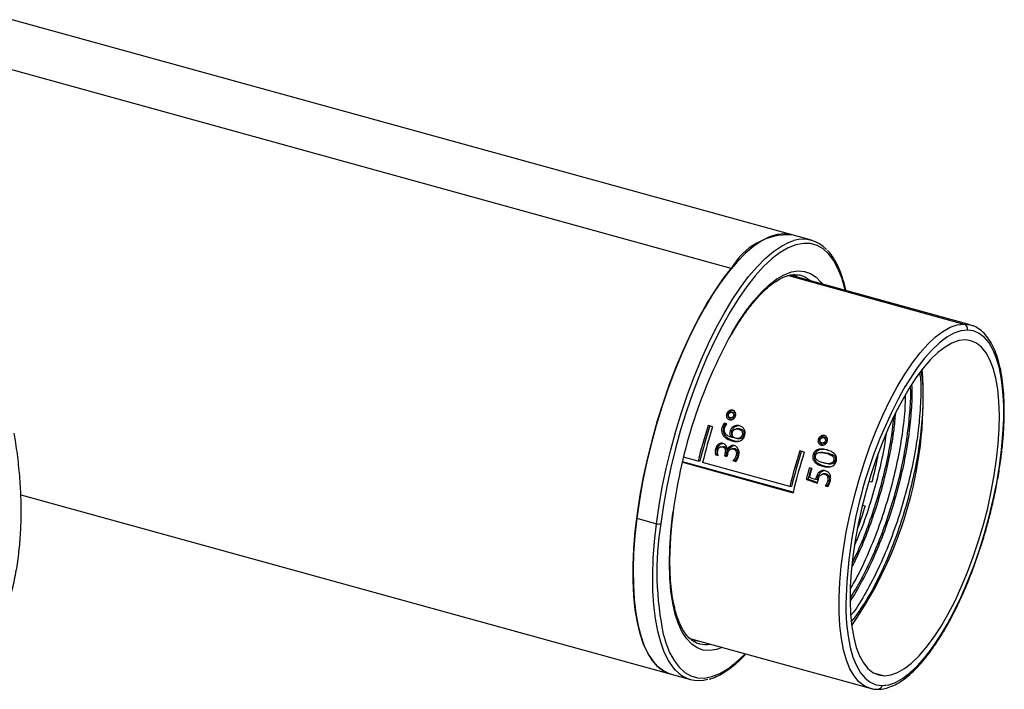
# Paper-space layout '_Isométrica' of a CAD drawing. Header units: millimetres. Extents: x -61 to 65, y -45 to 19.
# Tile 2 of 2: x 6 to 65, y -24 to 16. Entities that reach past the tile are written whole.
import ezdxf

# ---------------------------------------------------------------- set-up
doc = ezdxf.new("R2010")
doc.units = ezdxf.units.MM

psp = doc.layouts.new('_Isométrica')

# ---------------------------------------------------------------- linework, layer by layer
at = {"color": 7, "linetype": 'Continuous', "lineweight": 25}
for p, q in [((53.247, 2.406), (5.511, 15.567)), ((48.459, 0.724), (1.896, 13.561)), ((51.87, 0.295), (62.356, -2.596)), ((62.733, -2.647), (51.974, 0.319)), ((52.572, 0.31), (52.493, 0.329)), ((48.297, -7.957), (48.183, -7.956)), ((48.288, -7.887), (48.326, -7.781)), ((48.433, -7.869), (48.41, -7.869)), ((48.463, -8.188), (48.46, -8.188)), ((48.464, -8.189), (48.572, -8.189)), ((48.502, -7.869), (48.487, -7.869)), ((48.618, -7.87), (48.503, -7.869)), ((48.709, -8.071), (48.595, -8.07)), ((47.347, -8.734), (47.076, -8.659)), ((48.025, -8.75), (47.913, -8.75)), ((48.196, -8.561), (48.047, -8.52)), ((48.46, -8.313), (48.347, -8.312)), ((48.509, -8.976), (48.397, -8.976)), ((48.595, -9.367), (48.484, -9.366)), ((48.596, -9.362), (48.485, -9.361)), ((48.766, -8.86), (48.755, -8.86)), ((48.871, -8.86), (48.793, -8.86)), ((49.02, -8.874), (48.908, -8.873)), ((49.22, -9.223), (49.109, -9.223)), ((53.907, -9.378), (53.884, -9.378)), ((53.976, -9.378), (53.962, -9.378)), ((54.092, -9.379), (53.978, -9.379)), ((47.835, -9.928), (47.817, -9.928)), ((48.055, -9.934), (47.945, -9.934)), ((48.607, -9.569), (48.496, -9.569)), ((48.811, -9.429), (48.924, -9.43)), ((53.771, -9.466), (53.657, -9.465)), ((53.935, -9.822), (53.822, -9.821)), ((53.937, -9.698), (53.935, -9.698)), ((53.938, -9.698), (54.047, -9.699)), ((54.184, -9.58), (54.069, -9.58)), ((46.475, -10.789), (45.611, -10.551)), ((47.631, -10.05), (47.521, -10.05)), ((47.534, -10.411), (47.682, -10.452)), ((47.643, -10.412), (47.534, -10.411)), ((48.08, -10.344), (48.049, -10.458)), ((48.049, -10.458), (48.197, -10.499)), ((48.158, -10.458), (48.049, -10.458)), ((48.189, -10.344), (48.08, -10.344)), ((48.189, -10.344), (48.158, -10.458)), ((48.205, -10.471), (48.158, -10.458)), ((48.23, -10.379), (48.197, -10.499)), ((48.214, -10.118), (48.211, -10.117)), ((48.324, -10.118), (48.214, -10.118)), ((48.611, -10.045), (48.484, -10.045)), ((48.7, -10.055), (48.59, -10.054)), ((48.854, -10.444), (48.745, -10.444)), ((52.821, -10.243), (52.55, -10.168)), ((53.458, -10.387), (53.346, -10.386)), ((53.917, -10.26), (53.801, -10.26)), ((54.247, -10.315), (53.913, -10.263)), ((54.247, -10.315), (54.135, -10.314)), ((45.541, -10.842), (52.151, -12.664)), ((52.157, -12.636), (45.548, -10.814)), ((46.584, -10.79), (46.475, -10.789)), ((51.949, -12.299), (46.746, -10.864)), ((48.551, -10.749), (48.733, -10.799)), ((48.661, -10.749), (48.551, -10.749)), ((48.75, -10.774), (48.661, -10.749)), ((53.273, -11.211), (53.124, -11.17)), ((54.022, -11.081), (53.912, -11.081)), ((54.263, -10.932), (54.377, -10.933)), ((54.691, -10.744), (54.579, -10.743)), ((53.639, -11.749), (53.53, -11.748)), ((54.052, -11.545), (53.925, -11.544)), ((54.141, -11.555), (54.032, -11.554)), ((52.058, -12.299), (51.949, -12.299)), ((53.041, -11.86), (52.931, -11.86)), ((53.607, -11.885), (53.498, -11.884)), ((54.064, -12.249), (54.229, -12.295)), ((54.173, -12.25), (54.064, -12.249)), ((54.245, -12.27), (54.173, -12.25)), ((54.324, -11.969), (54.215, -11.969)), ((56.854, -12.032), (56.681, -11.979)), ((56.823, -12.024), (56.854, -12.032)), ((6.031, -12.792), (46.018, -23.816)), ((56.445, -13.475), (56.287, -13.426)), ((44.959, -14.033), (44.99, -13.796)), ((44.986, -13.996), (45.017, -13.767)), ((42.817, -14.192), (43.991, -14.516)), ((55.624, -20.377), (55.74, -20.228)), ((55.74, -20.228), (55.627, -20.352)), ((45.988, -21.37), (56.753, -24.337)), ((46.512, -21.67), (46.591, -21.689)), ((56.941, -23.407), (57.609, -23.591)), ((56.753, -24.337), (56.715, -24.326))]:
    psp.add_line(p, q, dxfattribs=at)
at = {"color": 7, "linetype": 'Continuous', "lineweight": 25, "flags": 128}
for points in [[(52.074, 2.73), (52.036, 2.74), (51.629, 2.791), (51.2, 2.748), (50.751, 2.61), (50.285, 2.378), (49.806, 2.055), (49.318, 1.642), (48.823, 1.142), (48.325, 0.559), (47.829, -0.102), (47.337, -0.838), (46.853, -1.642), (46.381, -2.51), (45.924, -3.434), (45.485, -4.408), (45.067, -5.425), (44.674, -6.478), (44.308, -7.559), (43.972, -8.66), (43.669, -9.774), (43.4, -10.892), (43.167, -12.007), (42.972, -13.109), (42.817, -14.192)], [(43.991, -14.516), (44.146, -13.433), (44.34, -12.33), (44.573, -11.216), (44.842, -10.097), (45.145, -8.984), (45.481, -7.882), (45.847, -6.801), (46.24, -5.749), (46.658, -4.731), (47.097, -3.757), (47.554, -2.833), (48.026, -1.966), (48.51, -1.161), (49.002, -0.426), (49.498, 0.236), (49.996, 0.818), (50.491, 1.318), (50.979, 1.731), (51.458, 2.055), (51.924, 2.286), (52.204, 2.383)], [(55.272, -0.59), (55.263, -0.553), (55.077, 0.108), (54.85, 0.686), (54.584, 1.176), (54.283, 1.576), (53.947, 1.882), (53.58, 2.092), (53.184, 2.204), (52.763, 2.218), (52.319, 2.133), (51.856, 1.949), (51.377, 1.669), (50.996, 1.385)], [(50.996, 1.385), (50.887, 1.295), (50.388, 0.828), (49.885, 0.274), (49.382, -0.364), (48.881, -1.082), (48.388, -1.873), (47.906, -2.731), (47.438, -3.651), (46.988, -4.625), (46.56, -5.645), (46.157, -6.704), (45.781, -7.795), (45.436, -8.907), (45.124, -10.034), (44.848, -11.166), (44.61, -12.295), (44.412, -13.412), (44.254, -14.509)], [(44.845, -23.492), (44.777, -23.472), (44.404, -23.301), (44.06, -23.036), (43.747, -22.681), (43.468, -22.236), (43.226, -21.707), (43.021, -21.096), (42.855, -20.407), (42.73, -19.646), (42.646, -18.819), (42.604, -17.931), (42.604, -16.988), (42.646, -15.998), (42.73, -14.967), (42.855, -13.904), (43.021, -12.814), (43.226, -11.708), (43.468, -10.592), (43.747, -9.474), (44.06, -8.363), (44.404, -7.266), (44.777, -6.192), (45.177, -5.148), (45.601, -4.142), (46.045, -3.18), (46.507, -2.271), (46.982, -1.42), (47.469, -0.633), (47.962, 0.083), (48.459, 0.724)], [(48.489, -3.137), (48.872, -2.506), (49.333, -1.824), (49.798, -1.218), (50.264, -0.694), (50.725, -0.256), (51.179, 0.093), (51.621, 0.349), (52.047, 0.511), (52.455, 0.576), (52.84, 0.545), (53.199, 0.417), (53.529, 0.194), (53.828, -0.122), (53.893, -0.21)], [(52.39, 0.205), (52.292, 0.282), (52.168, 0.365)], [(56.715, -24.326), (56.404, -24.188), (56.085, -23.943), (55.799, -23.602), (55.549, -23.17), (55.336, -22.65), (55.164, -22.047), (55.033, -21.367), (54.945, -20.616), (54.9, -19.8), (54.9, -18.927), (54.943, -18.004), (55.029, -17.041), (55.158, -16.046), (55.329, -15.027), (55.539, -13.995), (55.788, -12.958), (56.073, -11.926), (56.39, -10.908), (56.738, -9.913), (57.114, -8.951), (57.513, -8.03), (57.932, -7.159), (58.368, -6.345), (58.816, -5.595), (59.273, -4.917), (59.733, -4.317), (60.194, -3.8), (60.651, -3.37), (61.1, -3.033), (61.536, -2.79), (61.956, -2.644), (62.356, -2.596)], [(62.356, -2.596), (62.732, -2.647), (62.733, -2.647)], [(57.47, -24.172), (57.859, -24.126), (58.268, -23.984), (58.692, -23.747), (59.129, -23.418), (59.574, -23), (60.022, -22.497), (60.471, -21.913), (60.915, -21.253), (61.351, -20.523), (61.775, -19.731), (62.184, -18.883), (62.572, -17.986), (62.937, -17.05), (63.276, -16.082), (63.585, -15.091), (63.862, -14.086), (64.104, -13.077), (64.309, -12.072), (64.476, -11.081), (64.601, -10.112), (64.685, -9.175), (64.727, -8.277), (64.726, -7.427), (64.683, -6.633), (64.597, -5.901), (64.47, -5.239), (64.302, -4.653), (64.095, -4.147), (63.852, -3.726), (63.574, -3.395), (63.263, -3.155), (62.923, -3.01), (62.557, -2.961)], [(62.557, -2.961), (62.168, -3.008), (61.759, -3.15), (61.334, -3.386), (60.898, -3.715), (60.453, -4.133), (60.004, -4.636), (59.556, -5.221), (59.112, -5.88), (58.845, -6.316)], [(62.418, -3.542), (62.038, -3.589), (61.639, -3.732), (61.224, -3.97), (60.797, -4.3), (60.363, -4.719), (59.925, -5.224), (59.489, -5.808), (59.057, -6.468), (58.635, -7.196), (58.225, -7.985), (57.834, -8.828), (57.463, -9.717), (57.116, -10.643), (56.798, -11.597), (56.51, -12.57), (56.257, -13.552), (56.039, -14.535), (55.86, -15.508), (55.72, -16.463), (55.622, -17.39), (55.567, -18.28), (55.554, -19.124), (55.584, -19.915), (55.657, -20.645), (55.771, -21.307), (55.927, -21.894), (56.122, -22.401), (56.354, -22.823), (56.622, -23.155), (56.922, -23.396), (57.252, -23.542), (57.609, -23.591)], [(57.609, -23.591), (57.989, -23.544), (58.388, -23.401), (58.803, -23.164), (59.23, -22.834), (59.664, -22.414), (60.101, -21.91), (60.538, -21.325), (60.97, -20.665), (61.392, -19.937), (61.801, -19.148), (62.193, -18.305), (62.564, -17.416), (62.91, -16.49), (63.229, -15.536), (63.516, -14.564), (63.77, -13.581), (63.988, -12.598), (64.167, -11.625), (64.306, -10.67), (64.404, -9.744), (64.46, -8.854), (64.473, -8.009), (64.443, -7.218), (64.37, -6.488), (64.255, -5.827), (64.1, -5.239), (63.905, -4.733), (63.672, -4.311), (63.405, -3.978), (63.104, -3.737), (62.774, -3.592), (62.418, -3.542)], [(48.485, -9.361), (48.485, -9.362), (48.485, -9.363), (48.485, -9.363), (48.484, -9.364), (48.484, -9.364), (48.484, -9.365), (48.484, -9.366), (48.484, -9.366)], [(48.595, -9.367), (48.595, -9.366), (48.595, -9.365), (48.595, -9.365), (48.595, -9.364), (48.595, -9.364), (48.596, -9.363), (48.596, -9.362), (48.596, -9.362)], [(53.498, -11.884), (53.287, -11.808), (53.122, -11.747)], [(47.913, -21.9), (47.578, -22.02), (47.171, -22.085), (46.786, -22.054), (46.427, -21.926), (46.096, -21.703), (45.798, -21.387), (45.533, -20.98), (45.306, -20.485), (45.116, -19.908), (44.967, -19.252), (44.859, -18.524), (44.794, -17.73), (44.771, -16.876), (44.791, -15.97), (44.854, -15.02), (44.959, -14.033)], [(44.986, -13.996), (44.978, -14.015), (44.959, -14.033)], [(42.817, -14.192), (42.703, -15.248), (42.63, -16.268), (42.599, -17.247), (42.611, -18.175), (42.664, -19.048), (42.76, -19.858), (42.896, -20.6), (43.072, -21.268), (43.287, -21.857), (43.54, -22.364), (43.828, -22.785), (44.149, -23.116), (44.501, -23.356), (44.845, -23.492)], [(45.127, -23.253), (45.001, -23.108), (44.713, -22.688), (44.461, -22.181), (44.245, -21.591), (44.069, -20.923), (43.933, -20.181), (43.837, -19.371), (43.784, -18.499), (43.773, -17.57), (43.803, -16.592), (43.876, -15.571), (43.991, -14.516)], [(55.301, -19.734), (55.344, -20.5), (55.43, -21.232), (55.557, -21.894), (55.725, -22.481), (55.931, -22.986), (56.175, -23.407), (56.453, -23.738), (56.763, -23.978), (57.103, -24.123), (57.47, -24.172)], [(44.423, -21.197), (44.549, -21.617), (44.776, -22.194), (45.041, -22.685), (45.343, -23.085), (45.678, -23.391), (46.046, -23.601), (46.441, -23.713), (46.863, -23.727), (47.307, -23.641), (47.77, -23.458), (48.248, -23.178), (48.739, -22.804), (49.237, -22.337), (49.292, -22.281)], [(46.161, -21.51), (46.367, -21.493), (46.41, -21.486)]]:
    psp.add_lwpolyline(points, dxfattribs=at)
at = {"color": 7, "linetype": 'Continuous', "lineweight": 25}
for centre, radius, start, end in [((51.906, -1.228), 3.961, 87.57663, 150.47979), ((52.749, 0.6), 1.865, 41.84922, 107.00006), ((52.151, -1.167), 1.536, 49.04734, 74.0831), ((62.265, -2.884), 0.302, 345.16315, 72.4976), ((74.934, -17.72), 30.2, 151.12572, 172.53277), ((36.076, -6.967), 23.848, 325.16302, 4.01073), ((82.649, -19.78), 27.348, 150.50494, 179.90377), ((77.44, -18.371), 31.88, 162.26239, 166.2415), ((76.714, -18.171), 31.021, 162.14391, 166.23452), ((77.711, -18.446), 31.88, 162.26239, 166.2415), ((82.915, -19.881), 31.88, 162.26239, 166.2415), ((82.188, -19.68), 31.021, 162.14391, 166.23452), ((83.174, -19.952), 31.868, 162.26189, 166.77971), ((83.802, -20.125), 31.958, 163.72757, 165.01176), ((83.079, -19.926), 31.102, 163.65084, 164.97073), ((83.945, -20.164), 31.952, 163.72751, 164.72653), ((44.114, -14.153), 0.383, 251.25464, 291.48054), ((61.983, -17.408), 17.965, 170.71539, 192.1765), ((46.906, -20.154), 1.568, 258.38124, 279.95276), ((46.515, -22.009), 1.865, 221.84922, 287.00006), ((57.193, -24.115), 0.282, 270.97231, 348.35963)]:
    psp.add_arc(centre, radius, start, end, dxfattribs=at)
for points, knots in [([(55.306, -0.599), (55.297, -0.552), (55.242, -0.27), (55.105, 0.184), (54.893, 0.756), (54.637, 1.245), (54.412, 1.591), (54.257, 1.743), (54.214, 1.786)], [0, 0, 0, 0, 0.043493, 0.260866, 0.478637, 0.696686, 0.914364, 1, 1, 1, 1]), ([(48.48, -3.217), (48.567, -3.066), (48.792, -2.676), (49.163, -2.117), (49.587, -1.537), (50.009, -1.032), (50.425, -0.602), (50.829, -0.25), (51.218, 0.022), (51.587, 0.214), (51.932, 0.325), (52.24, 0.367), (52.42, 0.336), (52.507, 0.322)], [0, 0, 0, 0, 0.0605378, 0.156008, 0.2512667, 0.3462635, 0.440948, 0.5352886, 0.6293225, 0.7232515, 0.8174486, 0.912999, 1, 1, 1, 1]), ([(63.84, -14.233), (63.89, -14.044), (64.025, -13.537), (64.209, -12.708), (64.393, -11.755), (64.541, -10.815), (64.653, -9.897), (64.728, -9.006), (64.764, -8.149), (64.762, -7.334), (64.721, -6.565), (64.641, -5.849), (64.522, -5.19), (64.362, -4.593), (64.163, -4.062), (63.923, -3.603), (63.643, -3.22), (63.323, -2.927), (63.03, -2.74), (62.838, -2.688), (62.774, -2.671)], [0, 0, 0, 0, 0.034404, 0.092719, 0.151045, 0.209395, 0.267778, 0.326208, 0.384702, 0.44328, 0.501968, 0.560794, 0.619796, 0.679006, 0.738436, 0.798016, 0.85732, 0.915611, 0.972092, 1, 1, 1, 1]), ([(59.717, -5.525), (59.732, -5.658), (59.796, -6.193), (59.775, -7.335), (59.648, -8.902), (59.381, -10.576), (59.001, -12.283), (58.51, -13.99), (57.916, -15.657), (57.239, -17.235), (56.505, -18.629), (55.954, -19.553), (55.652, -19.929), (55.608, -19.983)], [0, 0, 0, 0, 0.034705, 0.140171, 0.246752, 0.352858, 0.456939, 0.561084, 0.66722, 0.773793, 0.879214, 0.982651, 1, 1, 1, 1]), ([(59.801, -5.405), (59.836, -5.692), (59.921, -6.4), (59.9, -7.754), (59.758, -9.377), (59.477, -11.1), (59.074, -12.854), (58.558, -14.591), (57.946, -16.252), (57.257, -17.78), (56.515, -19.149), (55.998, -19.869), (55.74, -20.228)], [0, 0, 0, 0, 0.070543, 0.173511, 0.277119, 0.380163, 0.483703, 0.586822, 0.690275, 0.793538, 0.896784, 1, 1, 1, 1]), ([(59.144, -6.337), (59.145, -6.362), (59.172, -6.772), (59.124, -7.71), (58.989, -9.12), (58.738, -10.612), (58.397, -12.125), (57.967, -13.639), (57.451, -15.127), (56.863, -16.546), (56.227, -17.854), (55.778, -18.597), (55.556, -18.964)], [0, 0, 0, 0, 0.0070384, 0.1179934, 0.2296479, 0.340603, 0.4495111, 0.5584192, 0.6693743, 0.7810288, 0.8919839, 1, 1, 1, 1]), ([(59.225, -6.221), (59.23, -6.292), (59.262, -6.747), (59.215, -7.733), (59.079, -9.145), (58.829, -10.637), (58.487, -12.15), (58.057, -13.664), (57.541, -15.151), (56.954, -16.576), (56.314, -17.864), (55.844, -18.713), (55.589, -19.071), (55.563, -19.108)], [0, 0, 0, 0, 0.0199097, 0.1279933, 0.2367583, 0.3448419, 0.4509316, 0.5570212, 0.6651049, 0.7738699, 0.8819535, 0.9880432, 1, 1, 1, 1]), ([(58.85, -6.848), (58.843, -7.147), (58.823, -7.937), (58.642, -9.369), (58.331, -11.055), (57.901, -12.767), (57.365, -14.464), (56.731, -16.094), (56.128, -17.418), (55.727, -18.108), (55.581, -18.358)], [0, 0, 0, 0, 0.08512, 0.225572, 0.364504, 0.500823, 0.639439, 0.779818, 0.919872, 1, 1, 1, 1]), ([(48.183, -7.956), (48.177, -7.974), (48.167, -8.007), (48.162, -8.057), (48.166, -8.101), (48.175, -8.141), (48.197, -8.198), (48.245, -8.271), (48.313, -8.299), (48.347, -8.312)], [0, 0, 0, 0, 0.11931, 0.229037, 0.329231, 0.419905, 0.501142, 0.752394, 1, 1, 1, 1]), ([(48.548, -7.745), (48.531, -7.742), (48.496, -7.734), (48.439, -7.737), (48.382, -7.751), (48.319, -7.782), (48.238, -7.842), (48.203, -7.913), (48.183, -7.956)], [0, 0, 0, 0, 0.1208136, 0.2441407, 0.3704991, 0.5002734, 0.6966015, 1, 1, 1, 1]), ([(48.46, -8.313), (48.443, -8.307), (48.409, -8.295), (48.364, -8.265), (48.327, -8.224), (48.294, -8.164), (48.268, -8.074), (48.286, -7.999), (48.297, -7.957)], [0, 0, 0, 0, 0.123989, 0.248537, 0.374065, 0.50087, 0.72102, 1, 1, 1, 1]), ([(48.39, -8.188), (48.377, -8.184), (48.351, -8.174), (48.321, -8.147), (48.298, -8.108), (48.282, -8.055), (48.292, -8.012), (48.298, -7.989)], [0, 0, 0, 0, 0.168992, 0.335355, 0.499922, 0.717177, 1, 1, 1, 1]), ([(48.297, -7.957), (48.314, -7.921), (48.348, -7.85), (48.426, -7.787), (48.487, -7.756), (48.516, -7.749), (48.526, -7.747)], [0, 0, 0, 0, 0.369261, 0.720417, 0.902913, 1, 1, 1, 1]), ([(48.298, -7.989), (48.305, -7.972), (48.318, -7.942), (48.349, -7.91), (48.388, -7.882), (48.44, -7.86), (48.482, -7.866), (48.503, -7.869)], [0, 0, 0, 0, 0.207151, 0.373707, 0.499762, 0.750178, 1, 1, 1, 1]), ([(48.347, -8.312), (48.365, -8.316), (48.401, -8.324), (48.458, -8.322), (48.513, -8.306), (48.579, -8.274), (48.659, -8.212), (48.692, -8.141), (48.711, -8.102)], [0, 0, 0, 0, 0.124625, 0.249376, 0.374639, 0.500722, 0.721258, 1, 1, 1, 1]), ([(48.595, -8.07), (48.588, -8.086), (48.576, -8.115), (48.545, -8.148), (48.505, -8.176), (48.453, -8.198), (48.411, -8.191), (48.39, -8.188)], [0, 0, 0, 0, 0.196701, 0.363571, 0.500466, 0.75093, 1, 1, 1, 1]), ([(48.503, -7.869), (48.516, -7.874), (48.542, -7.883), (48.572, -7.911), (48.595, -7.949), (48.611, -8.002), (48.601, -8.045), (48.595, -8.07)], [0, 0, 0, 0, 0.166212, 0.332557, 0.500023, 0.702255, 1, 1, 1, 1]), ([(48.504, -8.189), (48.517, -8.191), (48.544, -8.197), (48.587, -8.189), (48.631, -8.17), (48.679, -8.134), (48.698, -8.094), (48.709, -8.071)], [0, 0, 0, 0, 0.166012, 0.33237, 0.499451, 0.716234, 1, 1, 1, 1]), ([(48.711, -8.102), (48.717, -8.082), (48.728, -8.045), (48.731, -7.991), (48.727, -7.947), (48.718, -7.912), (48.697, -7.858), (48.65, -7.786), (48.582, -7.759), (48.548, -7.745)], [0, 0, 0, 0, 0.134617, 0.2519216, 0.3519994, 0.4348102, 0.5003736, 0.755499, 1, 1, 1, 1]), ([(48.709, -8.071), (48.713, -8.057), (48.72, -8.033), (48.721, -7.998), (48.716, -7.97), (48.703, -7.935), (48.675, -7.893), (48.637, -7.878), (48.618, -7.87)], [0, 0, 0, 0, 0.161205, 0.298363, 0.411188, 0.499944, 0.751013, 1, 1, 1, 1]), ([(58.257, -7.925), (58.228, -8.251), (58.157, -9.044), (57.924, -10.39), (57.585, -11.901), (57.155, -13.416), (56.638, -14.899), (56.131, -16.151), (55.783, -16.842), (55.652, -17.102)], [0, 0, 0, 0, 0.111431, 0.270703, 0.427037, 0.583371, 0.742643, 0.90292, 1, 1, 1, 1]), ([(58.137, -8.193), (58.116, -8.423), (58.052, -9.121), (57.833, -10.366), (57.495, -11.875), (57.064, -13.391), (56.547, -14.873), (56.082, -16.033), (55.778, -16.639), (55.69, -16.814)], [0, 0, 0, 0, 0.083835, 0.254227, 0.421475, 0.588723, 0.759115, 0.930581, 1, 1, 1, 1]), ([(47.913, -8.75), (47.904, -8.78), (47.888, -8.839), (47.879, -8.929), (47.885, -9.015), (47.905, -9.096), (47.935, -9.169), (47.973, -9.234), (48.055, -9.342), (48.222, -9.477), (48.4, -9.536), (48.496, -9.569)], [0, 0, 0, 0, 0.078725, 0.155033, 0.228897, 0.300379, 0.369507, 0.436298, 0.500779, 0.727636, 1, 1, 1, 1]), ([(48.607, -9.569), (48.566, -9.557), (48.487, -9.533), (48.378, -9.485), (48.281, -9.429), (48.198, -9.366), (48.122, -9.288), (48.052, -9.188), (48, -9.058), (47.985, -8.905), (48.011, -8.803), (48.025, -8.75)], [0, 0, 0, 0, 0.114057, 0.220886, 0.320481, 0.412901, 0.498174, 0.612912, 0.734672, 0.863586, 1, 1, 1, 1]), ([(48.484, -9.366), (48.448, -9.355), (48.379, -9.333), (48.285, -9.288), (48.206, -9.235), (48.14, -9.174), (48.087, -9.1), (48.048, -9.009), (48.034, -8.9), (48.053, -8.826), (48.063, -8.787)], [0, 0, 0, 0, 0.142134, 0.272553, 0.391317, 0.498512, 0.609879, 0.730466, 0.860414, 1, 1, 1, 1]), ([(48.063, -8.787), (48.077, -8.746), (48.094, -8.705), (48.139, -8.629), (48.167, -8.594), (48.196, -8.561)], [0, 0, 0, 0, 0.5, 0.5, 1, 1, 1, 1]), ([(48.955, -8.673), (48.932, -8.668), (48.886, -8.657), (48.816, -8.651), (48.747, -8.656), (48.68, -8.672), (48.601, -8.705), (48.48, -8.788), (48.43, -8.901), (48.397, -8.976)], [0, 0, 0, 0, 0.104549, 0.206825, 0.306863, 0.404808, 0.500794, 0.669603, 1, 1, 1, 1]), ([(48.509, -8.976), (48.534, -8.917), (48.57, -8.832), (48.656, -8.746), (48.726, -8.698), (48.804, -8.669), (48.87, -8.653), (48.907, -8.658), (48.918, -8.659)], [0, 0, 0, 0, 0.336338, 0.488634, 0.639175, 0.788087, 0.941197, 1, 1, 1, 1]), ([(49.258, -9.262), (49.266, -9.234), (49.28, -9.18), (49.287, -9.104), (49.283, -9.038), (49.273, -8.985), (49.26, -8.944), (49.248, -8.914), (49.214, -8.843), (49.128, -8.738), (49.013, -8.695), (48.955, -8.673)], [0, 0, 0, 0, 0.112957, 0.21212, 0.297476, 0.369074, 0.426875, 0.470888, 0.501095, 0.748629, 1, 1, 1, 1]), ([(2.401, -24.158), (2.457, -24.108), (2.734, -23.861), (3.18, -23.347), (3.735, -22.617), (4.232, -21.814), (4.674, -20.949), (5.056, -20.022), (5.38, -19.037), (5.642, -17.998), (5.843, -16.909), (5.98, -15.773), (6.055, -14.596), (6.066, -13.38), (6.014, -12.131), (5.899, -10.853), (5.763, -9.843), (5.665, -9.26), (5.641, -9.116)], [0, 0, 0, 0, 0.017312, 0.08497, 0.152799, 0.220832, 0.289078, 0.357522, 0.426135, 0.494883, 0.563728, 0.632637, 0.701585, 0.770549, 0.839514, 0.908468, 0.977406, 1, 1, 1, 1]), ([(48.397, -8.976), (48.39, -9.002), (48.376, -9.052), (48.373, -9.123), (48.383, -9.199), (48.416, -9.284), (48.461, -9.335), (48.485, -9.361)], [0, 0, 0, 0, 0.191809, 0.358126, 0.498896, 0.737656, 1, 1, 1, 1]), ([(48.596, -9.362), (48.58, -9.344), (48.548, -9.31), (48.513, -9.251), (48.489, -9.179), (48.481, -9.085), (48.499, -9.015), (48.509, -8.976)], [0, 0, 0, 0, 0.176815, 0.343168, 0.499111, 0.720619, 1, 1, 1, 1]), ([(48.496, -9.569), (48.53, -9.577), (48.595, -9.593), (48.691, -9.607), (48.781, -9.61), (48.863, -9.603), (48.948, -9.584), (49.038, -9.547), (49.131, -9.482), (49.211, -9.384), (49.242, -9.304), (49.258, -9.262)], [0, 0, 0, 0, 0.116451, 0.224634, 0.324528, 0.416186, 0.499647, 0.609387, 0.729239, 0.859331, 1, 1, 1, 1]), ([(48.703, -9.414), (48.686, -9.409), (48.652, -9.397), (48.607, -9.368), (48.569, -9.329), (48.533, -9.272), (48.504, -9.182), (48.521, -9.107), (48.53, -9.065)], [0, 0, 0, 0, 0.1248978, 0.2498222, 0.3749557, 0.5004041, 0.7191813, 1, 1, 1, 1]), ([(48.53, -9.065), (48.538, -9.043), (48.553, -9.002), (48.586, -8.952), (48.621, -8.917), (48.652, -8.895), (48.704, -8.868), (48.793, -8.849), (48.868, -8.865), (48.908, -8.873)], [0, 0, 0, 0, 0.144883, 0.267358, 0.367525, 0.445389, 0.500934, 0.73348, 1, 1, 1, 1]), ([(49.109, -9.223), (49.102, -9.241), (49.088, -9.277), (49.057, -9.323), (49.021, -9.36), (48.982, -9.386), (48.919, -9.415), (48.823, -9.438), (48.744, -9.422), (48.703, -9.414)], [0, 0, 0, 0, 0.116431, 0.224627, 0.324695, 0.416643, 0.500551, 0.74137, 1, 1, 1, 1]), ([(49.02, -8.874), (48.977, -8.864), (48.927, -8.852), (48.875, -8.86), (48.868, -8.862)], [0, 0, 0, 0, 0.85796, 1, 1, 1, 1]), ([(48.908, -8.873), (48.927, -8.879), (48.963, -8.891), (49.013, -8.919), (49.055, -8.954), (49.095, -9.006), (49.133, -9.094), (49.118, -9.174), (49.109, -9.223)], [0, 0, 0, 0, 0.131229, 0.258276, 0.381331, 0.500525, 0.694696, 1, 1, 1, 1]), ([(48.924, -9.427), (48.929, -9.428), (48.971, -9.433), (49.036, -9.413), (49.109, -9.377), (49.156, -9.336), (49.195, -9.284), (49.211, -9.244), (49.22, -9.223)], [0, 0, 0, 0, 0.038452, 0.347431, 0.511382, 0.668741, 0.828691, 1, 1, 1, 1]), ([(49.22, -9.223), (49.225, -9.205), (49.234, -9.172), (49.237, -9.124), (49.232, -9.082), (49.223, -9.048), (49.211, -9.022), (49.186, -8.975), (49.127, -8.912), (49.057, -8.887), (49.02, -8.874)], [0, 0, 0, 0, 0.1147965, 0.2169781, 0.3065735, 0.383575, 0.4479605, 0.4997683, 0.7418484, 1, 1, 1, 1]), ([(54.023, -9.255), (54.005, -9.251), (53.97, -9.243), (53.914, -9.246), (53.857, -9.26), (53.794, -9.291), (53.712, -9.351), (53.678, -9.422), (53.657, -9.465)], [0, 0, 0, 0, 0.120814, 0.244141, 0.370499, 0.500273, 0.696601, 1, 1, 1, 1]), ([(53.771, -9.466), (53.788, -9.43), (53.822, -9.36), (53.9, -9.296), (53.961, -9.265), (53.99, -9.258), (54, -9.256)], [0, 0, 0, 0, 0.369261, 0.720417, 0.902913, 1, 1, 1, 1]), ([(53.772, -9.498), (53.78, -9.481), (53.793, -9.451), (53.824, -9.419), (53.862, -9.391), (53.915, -9.369), (53.957, -9.376), (53.978, -9.379)], [0, 0, 0, 0, 0.207151, 0.373707, 0.499762, 0.750178, 1, 1, 1, 1]), ([(53.978, -9.379), (53.991, -9.383), (54.016, -9.393), (54.047, -9.42), (54.07, -9.458), (54.085, -9.512), (54.075, -9.554), (54.069, -9.58)], [0, 0, 0, 0, 0.166212, 0.332557, 0.500023, 0.702255, 1, 1, 1, 1]), ([(54.185, -9.611), (54.191, -9.591), (54.202, -9.554), (54.206, -9.501), (54.201, -9.456), (54.192, -9.421), (54.172, -9.367), (54.124, -9.296), (54.056, -9.268), (54.023, -9.255)], [0, 0, 0, 0, 0.134617, 0.251922, 0.351999, 0.43481, 0.500374, 0.755499, 1, 1, 1, 1]), ([(54.184, -9.58), (54.187, -9.567), (54.195, -9.542), (54.195, -9.507), (54.19, -9.479), (54.177, -9.445), (54.15, -9.403), (54.111, -9.387), (54.092, -9.379)], [0, 0, 0, 0, 0.161205, 0.298363, 0.411188, 0.499944, 0.751013, 1, 1, 1, 1]), ([(57.702, -9.167), (57.67, -9.395), (57.563, -10.165), (57.253, -11.545), (56.781, -13.245), (56.3, -14.674), (55.954, -15.475), (55.833, -15.755)], [0, 0, 0, 0, 0.106015, 0.357681, 0.60776, 0.863001, 1, 1, 1, 1]), ([(47.959, -9.727), (47.942, -9.723), (47.906, -9.714), (47.848, -9.714), (47.79, -9.725), (47.732, -9.75), (47.654, -9.802), (47.572, -9.902), (47.538, -10), (47.521, -10.05)], [0, 0, 0, 0, 0.093041, 0.189522, 0.289482, 0.392965, 0.500057, 0.749808, 1, 1, 1, 1]), ([(47.631, -10.05), (47.649, -9.998), (47.684, -9.899), (47.769, -9.798), (47.851, -9.746), (47.911, -9.722), (47.949, -9.72), (47.963, -9.719)], [0, 0, 0, 0, 0.327156, 0.610109, 0.763777, 0.911478, 1, 1, 1, 1]), ([(47.657, -10.139), (47.663, -10.117), (47.677, -10.073), (47.709, -10.011), (47.76, -9.953), (47.845, -9.914), (47.91, -9.927), (47.945, -9.934)], [0, 0, 0, 0, 0.167355, 0.334549, 0.501351, 0.726391, 1, 1, 1, 1]), ([(48.055, -9.934), (48.023, -9.926), (47.983, -9.917), (47.945, -9.928), (47.937, -9.93)], [0, 0, 0, 0, 0.817032, 1, 1, 1, 1]), ([(47.945, -9.934), (47.959, -9.938), (47.988, -9.947), (48.028, -9.971), (48.062, -10.004), (48.088, -10.047), (48.111, -10.123), (48.108, -10.216), (48.092, -10.298), (48.082, -10.334), (48.08, -10.344)], [0, 0, 0, 0, 0.09483, 0.192292, 0.29233, 0.39511, 0.500655, 0.775315, 0.942158, 1, 1, 1, 1]), ([(48.211, -10.117), (48.211, -10.094), (48.211, -10.051), (48.203, -9.993), (48.192, -9.946), (48.179, -9.911), (48.168, -9.885), (48.14, -9.837), (48.077, -9.769), (47.999, -9.741), (47.959, -9.727)], [0, 0, 0, 0, 0.131786, 0.24428, 0.337444, 0.411324, 0.465895, 0.501156, 0.744542, 1, 1, 1, 1]), ([(48.189, -10.344), (48.194, -10.323), (48.215, -10.243), (48.227, -10.127), (48.186, -10.016), (48.127, -9.959), (48.078, -9.942), (48.055, -9.934)], [0, 0, 0, 0, 0.130508, 0.498236, 0.67309, 0.840036, 1, 1, 1, 1]), ([(48.636, -9.856), (48.62, -9.852), (48.586, -9.844), (48.534, -9.843), (48.48, -9.85), (48.428, -9.869), (48.355, -9.909), (48.273, -9.989), (48.234, -10.075), (48.214, -10.118)], [0, 0, 0, 0, 0.096894, 0.1953, 0.29526, 0.396818, 0.500002, 0.749903, 1, 1, 1, 1]), ([(48.324, -10.118), (48.345, -10.073), (48.386, -9.988), (48.47, -9.906), (48.541, -9.866), (48.578, -9.858), (48.594, -9.854)], [0, 0, 0, 0, 0.3765084, 0.701842, 0.8747332, 1, 1, 1, 1]), ([(48.862, -9.606), (48.858, -9.607), (48.771, -9.617), (48.687, -9.593), (48.607, -9.569)], [0, 0, 0, 0, 0.040524, 1, 1, 1, 1]), ([(48.893, -10.485), (48.901, -10.453), (48.917, -10.389), (48.927, -10.292), (48.922, -10.194), (48.893, -10.071), (48.81, -9.927), (48.695, -9.88), (48.636, -9.856)], [0, 0, 0, 0, 0.125573, 0.250894, 0.375934, 0.500711, 0.745135, 1, 1, 1, 1]), ([(53.657, -9.465), (53.652, -9.483), (53.641, -9.516), (53.637, -9.566), (53.64, -9.611), (53.649, -9.65), (53.671, -9.707), (53.72, -9.781), (53.788, -9.808), (53.822, -9.821)], [0, 0, 0, 0, 0.11931, 0.229037, 0.329231, 0.419905, 0.501142, 0.752394, 1, 1, 1, 1]), ([(53.935, -9.822), (53.918, -9.816), (53.883, -9.804), (53.838, -9.774), (53.802, -9.733), (53.768, -9.673), (53.743, -9.583), (53.761, -9.508), (53.771, -9.466)], [0, 0, 0, 0, 0.123989, 0.248537, 0.374065, 0.50087, 0.72102, 1, 1, 1, 1]), ([(53.864, -9.697), (53.852, -9.693), (53.826, -9.684), (53.795, -9.656), (53.772, -9.618), (53.757, -9.564), (53.767, -9.522), (53.772, -9.498)], [0, 0, 0, 0, 0.168992, 0.335355, 0.499922, 0.717177, 1, 1, 1, 1]), ([(53.822, -9.821), (53.84, -9.825), (53.875, -9.833), (53.932, -9.831), (53.988, -9.816), (54.053, -9.783), (54.133, -9.722), (54.167, -9.651), (54.185, -9.611)], [0, 0, 0, 0, 0.1246251, 0.2493759, 0.3746394, 0.5007224, 0.7212581, 1, 1, 1, 1]), ([(54.069, -9.58), (54.063, -9.595), (54.05, -9.625), (54.02, -9.658), (53.98, -9.685), (53.927, -9.707), (53.885, -9.701), (53.864, -9.697)], [0, 0, 0, 0, 0.196701, 0.363571, 0.500466, 0.75093, 1, 1, 1, 1]), ([(53.978, -9.698), (53.992, -9.701), (54.019, -9.706), (54.062, -9.699), (54.105, -9.679), (54.154, -9.643), (54.173, -9.603), (54.184, -9.58)], [0, 0, 0, 0, 0.166012, 0.33237, 0.499451, 0.716234, 1, 1, 1, 1]), ([(47.521, -10.05), (47.515, -10.075), (47.503, -10.124), (47.496, -10.2), (47.499, -10.273), (47.511, -10.345), (47.526, -10.389), (47.534, -10.411)], [0, 0, 0, 0, 0.207732, 0.411602, 0.611586, 0.807732, 1, 1, 1, 1]), ([(47.643, -10.412), (47.635, -10.39), (47.62, -10.345), (47.609, -10.274), (47.606, -10.2), (47.613, -10.125), (47.625, -10.075), (47.631, -10.05)], [0, 0, 0, 0, 0.192267, 0.388411, 0.588394, 0.792265, 1, 1, 1, 1]), ([(47.682, -10.452), (47.673, -10.428), (47.655, -10.379), (47.641, -10.3), (47.639, -10.219), (47.651, -10.166), (47.657, -10.139)], [0, 0, 0, 0, 0.246816, 0.495719, 0.746744, 1, 1, 1, 1]), ([(48.23, -10.379), (48.239, -10.347), (48.266, -10.258), (48.324, -10.143), (48.418, -10.061), (48.508, -10.037), (48.563, -10.049), (48.59, -10.054)], [0, 0, 0, 0, 0.1778419, 0.4996594, 0.6777115, 0.8442172, 1, 1, 1, 1]), ([(48.745, -10.444), (48.737, -10.468), (48.722, -10.516), (48.69, -10.584), (48.65, -10.646), (48.604, -10.702), (48.569, -10.733), (48.551, -10.749)], [0, 0, 0, 0, 0.205304, 0.407961, 0.60795, 0.805312, 1, 1, 1, 1]), ([(48.59, -10.054), (48.604, -10.059), (48.631, -10.067), (48.67, -10.09), (48.704, -10.12), (48.731, -10.16), (48.76, -10.226), (48.772, -10.325), (48.754, -10.404), (48.745, -10.444)], [0, 0, 0, 0, 0.09472, 0.1920281, 0.2918863, 0.3943993, 0.4996315, 0.7495059, 1, 1, 1, 1]), ([(48.7, -10.055), (48.676, -10.049), (48.647, -10.042), (48.617, -10.048), (48.61, -10.049)], [0, 0, 0, 0, 0.7879958, 1, 1, 1, 1]), ([(48.661, -10.749), (48.678, -10.734), (48.713, -10.702), (48.759, -10.646), (48.799, -10.584), (48.832, -10.517), (48.847, -10.469), (48.854, -10.444)], [0, 0, 0, 0, 0.194687, 0.392048, 0.592036, 0.794693, 1, 1, 1, 1]), ([(48.854, -10.444), (48.861, -10.418), (48.873, -10.366), (48.877, -10.285), (48.861, -10.194), (48.808, -10.098), (48.736, -10.069), (48.7, -10.055)], [0, 0, 0, 0, 0.167118, 0.3340621, 0.5007635, 0.7442578, 1, 1, 1, 1]), ([(48.733, -10.799), (48.745, -10.785), (48.77, -10.757), (48.802, -10.71), (48.83, -10.658), (48.855, -10.603), (48.876, -10.545), (48.887, -10.505), (48.893, -10.485)], [0, 0, 0, 0, 0.15751, 0.318727, 0.483557, 0.652024, 0.824193, 1, 1, 1, 1]), ([(53.346, -10.386), (53.339, -10.414), (53.323, -10.468), (53.317, -10.55), (53.325, -10.628), (53.347, -10.699), (53.38, -10.762), (53.42, -10.815), (53.501, -10.899), (53.663, -11.002), (53.822, -11.052), (53.912, -11.081)], [0, 0, 0, 0, 0.080162, 0.157417, 0.231747, 0.30318, 0.371815, 0.437641, 0.500673, 0.72002, 1, 1, 1, 1]), ([(54.185, -10.115), (54.139, -10.104), (54.052, -10.082), (53.926, -10.063), (53.812, -10.058), (53.7, -10.068), (53.586, -10.099), (53.476, -10.166), (53.393, -10.267), (53.362, -10.347), (53.346, -10.386)], [0, 0, 0, 0, 0.147903, 0.280468, 0.397741, 0.49981, 0.624416, 0.749305, 0.875358, 1, 1, 1, 1]), ([(54.022, -11.081), (53.975, -11.067), (53.886, -11.04), (53.764, -10.989), (53.662, -10.931), (53.573, -10.863), (53.497, -10.779), (53.441, -10.667), (53.422, -10.528), (53.446, -10.435), (53.458, -10.387)], [0, 0, 0, 0, 0.146523, 0.27814, 0.394858, 0.496748, 0.609715, 0.731077, 0.861016, 1, 1, 1, 1]), ([(53.458, -10.387), (53.475, -10.345), (53.506, -10.266), (53.588, -10.167), (53.695, -10.101), (53.826, -10.062), (53.919, -10.065), (53.968, -10.067)], [0, 0, 0, 0, 0.203546, 0.381508, 0.563371, 0.76544, 1, 1, 1, 1]), ([(53.963, -10.884), (53.918, -10.87), (53.835, -10.846), (53.724, -10.8), (53.631, -10.75), (53.557, -10.693), (53.502, -10.624), (53.471, -10.536), (53.484, -10.473), (53.492, -10.437)], [0, 0, 0, 0, 0.194042, 0.360896, 0.500602, 0.633316, 0.750767, 0.859913, 1, 1, 1, 1]), ([(53.492, -10.437), (53.497, -10.422), (53.508, -10.392), (53.534, -10.356), (53.56, -10.329), (53.586, -10.311), (53.627, -10.287), (53.694, -10.266), (53.807, -10.256), (53.957, -10.27), (54.071, -10.298), (54.135, -10.314)], [0, 0, 0, 0, 0.066276, 0.124485, 0.174557, 0.216503, 0.25036, 0.366769, 0.500242, 0.719129, 1, 1, 1, 1]), ([(54.135, -10.314), (54.178, -10.327), (54.257, -10.35), (54.363, -10.394), (54.451, -10.442), (54.521, -10.498), (54.57, -10.562), (54.599, -10.645), (54.587, -10.706), (54.579, -10.743)], [0, 0, 0, 0, 0.192746, 0.359553, 0.500471, 0.63143, 0.750644, 0.846808, 1, 1, 1, 1]), ([(54.722, -10.801), (54.73, -10.773), (54.746, -10.717), (54.751, -10.631), (54.74, -10.535), (54.698, -10.432), (54.6, -10.309), (54.427, -10.193), (54.271, -10.143), (54.185, -10.115)], [0, 0, 0, 0, 0.083257, 0.166489, 0.249648, 0.367266, 0.500027, 0.7251, 1, 1, 1, 1]), ([(54.691, -10.744), (54.696, -10.724), (54.706, -10.687), (54.703, -10.636), (54.694, -10.598), (54.675, -10.552), (54.633, -10.498), (54.549, -10.432), (54.419, -10.367), (54.309, -10.333), (54.247, -10.315)], [0, 0, 0, 0, 0.084204, 0.153918, 0.209192, 0.249952, 0.369031, 0.499784, 0.720698, 1, 1, 1, 1]), ([(57.208, -10.438), (57.176, -10.61), (57.077, -11.138), (56.944, -11.672), (56.854, -12.032)], [0, 0, 0, 0, 0.325594, 1, 1, 1, 1]), ([(53.912, -11.081), (53.956, -11.092), (54.041, -11.114), (54.164, -11.129), (54.274, -11.131), (54.379, -11.118), (54.482, -11.086), (54.585, -11.025), (54.674, -10.927), (54.706, -10.844), (54.722, -10.801)], [0, 0, 0, 0, 0.147737, 0.280124, 0.397168, 0.498948, 0.611842, 0.732828, 0.862082, 1, 1, 1, 1]), ([(54.579, -10.743), (54.573, -10.76), (54.561, -10.793), (54.533, -10.833), (54.503, -10.864), (54.458, -10.896), (54.39, -10.922), (54.282, -10.937), (54.136, -10.927), (54.025, -10.899), (53.963, -10.884)], [0, 0, 0, 0, 0.074759, 0.141564, 0.200407, 0.251334, 0.368262, 0.501935, 0.718612, 1, 1, 1, 1]), ([(54.323, -11.123), (54.3, -11.125), (54.197, -11.132), (54.098, -11.103), (54.022, -11.081)], [0, 0, 0, 0, 0.23, 1, 1, 1, 1]), ([(54.378, -10.927), (54.39, -10.929), (54.432, -10.937), (54.503, -10.921), (54.585, -10.89), (54.654, -10.829), (54.678, -10.773), (54.691, -10.744)], [0, 0, 0, 0, 0.093291, 0.340067, 0.548049, 0.763579, 1, 1, 1, 1]), ([(54.077, -11.356), (54.048, -11.35), (53.989, -11.336), (53.896, -11.339), (53.806, -11.366), (53.697, -11.433), (53.592, -11.563), (53.55, -11.686), (53.53, -11.748)], [0, 0, 0, 0, 0.123613, 0.248011, 0.373283, 0.49966, 0.749545, 1, 1, 1, 1]), ([(53.639, -11.749), (53.662, -11.682), (53.704, -11.559), (53.809, -11.432), (53.909, -11.372), (53.983, -11.343), (54.029, -11.348), (54.046, -11.35)], [0, 0, 0, 0, 0.337152, 0.618242, 0.765522, 0.912732, 1, 1, 1, 1]), ([(53.661, -11.853), (53.669, -11.824), (53.687, -11.766), (53.728, -11.684), (53.793, -11.601), (53.901, -11.534), (53.988, -11.548), (54.032, -11.554)], [0, 0, 0, 0, 0.166948, 0.333668, 0.50005, 0.7459, 1, 1, 1, 1]), ([(54.032, -11.554), (54.047, -11.559), (54.077, -11.569), (54.12, -11.593), (54.158, -11.625), (54.189, -11.665), (54.223, -11.734), (54.243, -11.84), (54.224, -11.926), (54.215, -11.969)], [0, 0, 0, 0, 0.097149, 0.195784, 0.295905, 0.397551, 0.500749, 0.750093, 1, 1, 1, 1]), ([(54.141, -11.555), (54.12, -11.55), (54.09, -11.543), (54.06, -11.547), (54.051, -11.547)], [0, 0, 0, 0, 0.705724, 1, 1, 1, 1]), ([(54.366, -12.002), (54.374, -11.969), (54.39, -11.902), (54.398, -11.8), (54.391, -11.698), (54.356, -11.573), (54.262, -11.429), (54.141, -11.381), (54.077, -11.356)], [0, 0, 0, 0, 0.12559, 0.2509158, 0.3759257, 0.5007135, 0.7382753, 1, 1, 1, 1]), ([(54.324, -11.969), (54.331, -11.941), (54.344, -11.884), (54.344, -11.796), (54.322, -11.701), (54.259, -11.601), (54.182, -11.571), (54.141, -11.555)], [0, 0, 0, 0, 0.166927, 0.333677, 0.500204, 0.739696, 1, 1, 1, 1]), ([(53.605, -12.104), (53.613, -12.062), (53.628, -11.978), (53.65, -11.895), (53.661, -11.853)], [0, 0, 0, 0, 0.499325, 1, 1, 1, 1]), ([(54.215, -11.969), (54.208, -11.99), (54.196, -12.032), (54.17, -12.091), (54.139, -12.148), (54.103, -12.201), (54.077, -12.233), (54.064, -12.249)], [0, 0, 0, 0, 0.202936, 0.404409, 0.604412, 0.802953, 1, 1, 1, 1]), ([(54.173, -12.25), (54.189, -12.23), (54.222, -12.189), (54.264, -12.12), (54.3, -12.047), (54.316, -11.996), (54.324, -11.969)], [0, 0, 0, 0, 0.246567, 0.495408, 0.746544, 1, 1, 1, 1]), ([(56.445, -13.475), (56.331, -13.837), (56.195, -14.268), (56.038, -14.676), (56.013, -14.741)], [0, 0, 0, 0, 0.840775, 1, 1, 1, 1]), ([(44.818, -16.04), (44.826, -15.853), (44.843, -15.381), (44.903, -14.693), (44.963, -14.191), (44.986, -13.996)], [0, 0, 0, 0, 0.287561, 0.723434, 1, 1, 1, 1]), ([(57.198, -24.398), (57.273, -24.395), (57.481, -24.388), (57.831, -24.307), (58.248, -24.134), (58.676, -23.875), (59.115, -23.532), (59.557, -23.107), (59.999, -22.607), (60.436, -22.036), (60.867, -21.399), (61.289, -20.702), (61.698, -19.95), (62.092, -19.149), (62.468, -18.304), (62.824, -17.423), (63.157, -16.511), (63.463, -15.577), (63.692, -14.814), (63.807, -14.364), (63.84, -14.233)], [0, 0, 0, 0, 0.031627, 0.087338, 0.144325, 0.20301, 0.262725, 0.322795, 0.382781, 0.442587, 0.502213, 0.561684, 0.621033, 0.680286, 0.739466, 0.798593, 0.857682, 0.916744, 0.975792, 1, 1, 1, 1]), ([(46.577, -21.682), (46.565, -21.68), (46.448, -21.668), (46.258, -21.575), (45.991, -21.392), (45.745, -21.122), (45.518, -20.767), (45.319, -20.337), (45.149, -19.834), (45.01, -19.259), (44.904, -18.617), (44.833, -17.913), (44.799, -17.149), (44.795, -16.521), (44.814, -16.137), (44.818, -16.04)], [0, 0, 0, 0, 0.010783, 0.105183, 0.190669, 0.28134, 0.368651, 0.454527, 0.540078, 0.625677, 0.711511, 0.797621, 0.883988, 0.97057, 1, 1, 1, 1]), ([(47.154, -23.786), (47.179, -23.781), (47.351, -23.744), (47.679, -23.595), (48.14, -23.335), (48.611, -22.98), (49.007, -22.632), (49.245, -22.374), (49.324, -22.289)], [0, 0, 0, 0, 0.0364405, 0.247126, 0.4611141, 0.6770322, 0.893652, 1, 1, 1, 1]), ([(56.711, -24.314), (56.771, -24.335), (56.927, -24.39), (57.094, -24.395), (57.198, -24.398)], [0, 0, 0, 0, 0.382856, 1, 1, 1, 1])]:
    psp.add_open_spline(points, degree=3, knots=knots, dxfattribs=at)
for points in [[(48.047, -8.52), (47.981, -8.581), (47.941, -8.665), (47.913, -8.75)], [(48.025, -8.75), (48.053, -8.666), (48.093, -8.581), (48.159, -8.52)], [(53.53, -11.748), (53.519, -11.794), (53.508, -11.839), (53.498, -11.884)], [(53.607, -11.885), (53.618, -11.839), (53.628, -11.794), (53.639, -11.749)], [(52.931, -11.86), (53.156, -11.941), (53.38, -12.023), (53.605, -12.104)], [(53.613, -12.068), (53.422, -11.999), (53.231, -11.93), (53.041, -11.86)], [(54.229, -12.295), (54.3, -12.214), (54.336, -12.107), (54.366, -12.002)]]:
    psp.add_open_spline(points, degree=3, dxfattribs=at)

doc.saveas('drawing.dxf')
